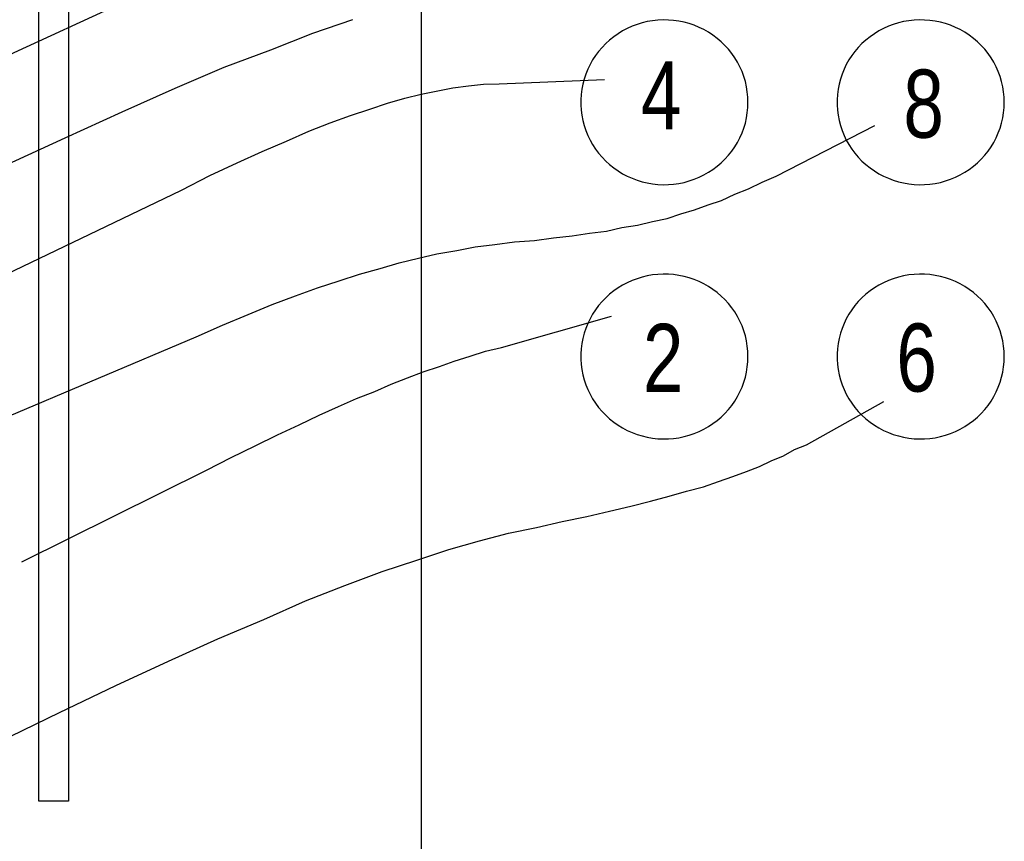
# Model space of a CAD drawing. Header units: inches. Extents: x -655 to 138, y 1863 to 2330.
# Tile 10 of 18: x -514 to -486, y 1888 to 1911. Entities that reach past the tile are written whole.
import ezdxf

# ---------------------------------------------------------------- set-up
doc = ezdxf.new("R2010")
doc.units = ezdxf.units.IN
doc.header["$MEASUREMENT"] = 0
doc.layers.add('I3MP_Exs_Txt', color=7, linetype='Continuous')
doc.styles.add('120', font='FSIMPLEX.SHX', dxfattribs={"width": 0.8, "height": 0.12})

msp = doc.modelspace()

# ---------------------------------------------------------------- linework, layer by layer
for p, q in [((-502.828, 1884.551), (-502.828, 1932.707)), ((-513.624, 1889.431), (-513.624, 1918.099)), ((-512.787, 1918.099), (-512.787, 1889.431)), ((-516.471, 1909.558), (-510.126, 1912.475)), ((-505.896, 1911.092), (-504.769, 1911.476)), ((-496.895, 1911.284), (-497.031, 1911.222)), ((-496.755, 1911.336), (-496.895, 1911.284)), ((-496.612, 1911.38), (-496.755, 1911.336)), ((-496.467, 1911.415), (-496.612, 1911.38)), ((-496.319, 1911.44), (-496.467, 1911.415)), ((-496.171, 1911.457), (-496.319, 1911.44)), ((-496.021, 1911.464), (-496.171, 1911.457)), ((-495.871, 1911.461), (-496.021, 1911.464)), ((-495.722, 1911.45), (-495.871, 1911.461)), ((-495.574, 1911.429), (-495.722, 1911.45)), ((-495.427, 1911.399), (-495.574, 1911.429)), ((-495.283, 1911.359), (-495.427, 1911.399)), ((-495.142, 1911.311), (-495.283, 1911.359)), ((-495.004, 1911.254), (-495.142, 1911.311)), ((-494.87, 1911.189), (-495.004, 1911.254)), ((-489.667, 1911.284), (-489.803, 1911.222)), ((-489.527, 1911.336), (-489.667, 1911.284)), ((-489.384, 1911.38), (-489.527, 1911.336)), ((-489.239, 1911.415), (-489.384, 1911.38)), ((-489.091, 1911.44), (-489.239, 1911.415)), ((-488.943, 1911.457), (-489.091, 1911.44)), ((-488.793, 1911.464), (-488.943, 1911.457)), ((-488.643, 1911.461), (-488.793, 1911.464)), ((-488.494, 1911.45), (-488.643, 1911.461)), ((-488.346, 1911.429), (-488.494, 1911.45)), ((-488.199, 1911.399), (-488.346, 1911.429)), ((-488.055, 1911.359), (-488.199, 1911.399)), ((-487.914, 1911.311), (-488.055, 1911.359)), ((-487.776, 1911.254), (-487.914, 1911.311)), ((-487.642, 1911.189), (-487.776, 1911.254)), ((-507.081, 1910.616), (-505.896, 1911.092)), ((-497.412, 1910.989), (-497.528, 1910.896)), ((-497.29, 1911.075), (-497.412, 1910.989)), ((-497.163, 1911.153), (-497.29, 1911.075)), ((-497.031, 1911.222), (-497.163, 1911.153)), ((-494.74, 1911.115), (-494.87, 1911.189)), ((-494.615, 1911.033), (-494.74, 1911.115)), ((-494.496, 1910.944), (-494.615, 1911.033)), ((-490.184, 1910.989), (-490.3, 1910.896)), ((-490.062, 1911.075), (-490.184, 1910.989)), ((-489.935, 1911.153), (-490.062, 1911.075)), ((-489.803, 1911.222), (-489.935, 1911.153)), ((-487.512, 1911.115), (-487.642, 1911.189)), ((-487.387, 1911.033), (-487.512, 1911.115)), ((-487.268, 1910.944), (-487.387, 1911.033)), ((-497.742, 1910.69), (-497.838, 1910.577)), ((-497.638, 1910.796), (-497.742, 1910.69)), ((-497.528, 1910.896), (-497.638, 1910.796)), ((-494.383, 1910.847), (-494.496, 1910.944)), ((-494.276, 1910.744), (-494.383, 1910.847)), ((-494.177, 1910.634), (-494.276, 1910.744)), ((-490.514, 1910.69), (-490.61, 1910.577)), ((-490.41, 1910.796), (-490.514, 1910.69)), ((-490.3, 1910.896), (-490.41, 1910.796)), ((-487.155, 1910.847), (-487.268, 1910.944)), ((-487.048, 1910.744), (-487.155, 1910.847)), ((-486.949, 1910.634), (-487.048, 1910.744)), ((-508.394, 1910.128), (-507.081, 1910.616)), ((-497.927, 1910.458), (-498.008, 1910.334)), ((-497.838, 1910.577), (-497.927, 1910.458)), ((-494.084, 1910.518), (-494.177, 1910.634)), ((-493.999, 1910.397), (-494.084, 1910.518)), ((-490.699, 1910.458), (-490.78, 1910.334)), ((-490.61, 1910.577), (-490.699, 1910.458)), ((-486.856, 1910.518), (-486.949, 1910.634)), ((-486.771, 1910.397), (-486.856, 1910.518)), ((-509.777, 1909.535), (-508.394, 1910.128)), ((-498.08, 1910.205), (-498.145, 1910.072)), ((-498.008, 1910.334), (-498.08, 1910.205)), ((-493.922, 1910.27), (-493.999, 1910.397)), ((-493.854, 1910.139), (-493.922, 1910.27)), ((-493.794, 1910.004), (-493.854, 1910.139)), ((-490.852, 1910.205), (-490.917, 1910.072)), ((-490.78, 1910.334), (-490.852, 1910.205)), ((-486.694, 1910.27), (-486.771, 1910.397)), ((-486.626, 1910.139), (-486.694, 1910.27)), ((-486.566, 1910.004), (-486.626, 1910.139)), ((-498.2, 1909.935), (-498.247, 1909.795)), ((-498.145, 1910.072), (-498.2, 1909.935)), ((-493.742, 1909.865), (-493.794, 1910.004)), ((-493.7, 1909.724), (-493.742, 1909.865)), ((-490.972, 1909.935), (-491.019, 1909.795)), ((-490.917, 1910.072), (-490.972, 1909.935)), ((-486.514, 1909.865), (-486.566, 1910.004)), ((-486.472, 1909.724), (-486.514, 1909.865)), ((-501.945, 1909.547), (-501.503, 1909.605)), ((-501.503, 1909.605), (-501.085, 1909.651)), ((-501.085, 1909.651), (-500.643, 1909.663)), ((-500.643, 1909.663), (-497.669, 1909.779)), ((-498.285, 1909.652), (-498.313, 1909.507)), ((-498.247, 1909.795), (-498.285, 1909.652)), ((-493.667, 1909.58), (-493.7, 1909.724)), ((-493.644, 1909.434), (-493.667, 1909.58)), ((-491.057, 1909.652), (-491.085, 1909.507)), ((-491.019, 1909.795), (-491.057, 1909.652)), ((-486.439, 1909.58), (-486.472, 1909.724)), ((-486.416, 1909.434), (-486.439, 1909.58)), ((-511.276, 1908.873), (-509.777, 1909.535)), ((-503.305, 1909.256), (-502.84, 1909.372)), ((-502.84, 1909.372), (-502.375, 1909.465)), ((-502.375, 1909.465), (-501.945, 1909.547)), ((-498.332, 1909.361), (-498.341, 1909.214)), ((-498.313, 1909.507), (-498.332, 1909.361)), ((-493.629, 1909.287), (-493.644, 1909.434)), ((-493.625, 1909.14), (-493.629, 1909.287)), ((-491.104, 1909.361), (-491.113, 1909.214)), ((-491.085, 1909.507), (-491.104, 1909.361)), ((-486.401, 1909.287), (-486.416, 1909.434)), ((-486.397, 1909.14), (-486.401, 1909.287)), ((-504.292, 1908.942), (-503.793, 1909.117)), ((-503.793, 1909.117), (-503.305, 1909.256)), ((-498.341, 1909.214), (-498.341, 1909.066)), ((-498.341, 1909.066), (-498.332, 1908.919)), ((-493.629, 1908.993), (-493.625, 1909.14)), ((-491.113, 1909.214), (-491.113, 1909.066)), ((-491.113, 1909.066), (-491.104, 1908.919)), ((-486.401, 1908.993), (-486.397, 1909.14)), ((-512.88, 1908.141), (-511.276, 1908.873)), ((-505.408, 1908.559), (-504.839, 1908.768)), ((-504.839, 1908.768), (-504.292, 1908.942)), ((-498.332, 1908.919), (-498.313, 1908.773)), ((-498.313, 1908.773), (-498.285, 1908.628)), ((-493.667, 1908.7), (-493.644, 1908.846)), ((-493.644, 1908.846), (-493.629, 1908.993)), ((-491.104, 1908.919), (-491.085, 1908.773)), ((-491.085, 1908.773), (-491.057, 1908.628)), ((-486.439, 1908.7), (-486.416, 1908.846)), ((-486.416, 1908.846), (-486.401, 1908.993)), ((-506.012, 1908.327), (-505.408, 1908.559)), ((-498.285, 1908.628), (-498.247, 1908.485)), ((-498.247, 1908.485), (-498.2, 1908.345)), ((-493.742, 1908.415), (-493.7, 1908.556)), ((-493.7, 1908.556), (-493.667, 1908.7)), ((-492.834, 1907.06), (-490.046, 1908.489)), ((-491.057, 1908.628), (-491.019, 1908.485)), ((-491.019, 1908.485), (-490.972, 1908.345)), ((-486.514, 1908.415), (-486.472, 1908.556)), ((-486.472, 1908.556), (-486.439, 1908.7)), ((-506.64, 1908.048), (-506.012, 1908.327)), ((-498.2, 1908.345), (-498.145, 1908.208)), ((-498.145, 1908.208), (-498.08, 1908.075)), ((-493.854, 1908.141), (-493.794, 1908.276)), ((-493.794, 1908.276), (-493.742, 1908.415)), ((-490.972, 1908.345), (-490.917, 1908.208)), ((-490.917, 1908.208), (-490.852, 1908.075)), ((-486.626, 1908.141), (-486.566, 1908.276)), ((-486.566, 1908.276), (-486.514, 1908.415)), ((-514.623, 1907.339), (-512.88, 1908.141)), ((-507.325, 1907.757), (-506.64, 1908.048)), ((-498.08, 1908.075), (-498.008, 1907.946)), ((-498.008, 1907.946), (-497.927, 1907.822)), ((-493.999, 1907.883), (-493.922, 1908.01)), ((-493.922, 1908.01), (-493.854, 1908.141)), ((-490.852, 1908.075), (-490.78, 1907.946)), ((-490.78, 1907.946), (-490.699, 1907.822)), ((-486.771, 1907.883), (-486.694, 1908.01)), ((-486.694, 1908.01), (-486.626, 1908.141)), ((-508.034, 1907.432), (-507.325, 1907.757)), ((-497.927, 1907.822), (-497.838, 1907.703)), ((-497.838, 1907.703), (-497.742, 1907.59)), ((-494.276, 1907.536), (-494.177, 1907.646)), ((-494.177, 1907.646), (-494.084, 1907.762)), ((-494.084, 1907.762), (-493.999, 1907.883)), ((-490.699, 1907.822), (-490.61, 1907.703)), ((-490.61, 1907.703), (-490.514, 1907.59)), ((-487.048, 1907.536), (-486.949, 1907.646)), ((-486.949, 1907.646), (-486.856, 1907.762)), ((-486.856, 1907.762), (-486.771, 1907.883)), ((-508.801, 1907.072), (-508.034, 1907.432)), ((-497.742, 1907.59), (-497.638, 1907.484)), ((-497.638, 1907.484), (-497.528, 1907.384)), ((-497.528, 1907.384), (-497.412, 1907.291)), ((-494.496, 1907.336), (-494.383, 1907.433)), ((-494.383, 1907.433), (-494.276, 1907.536)), ((-490.514, 1907.59), (-490.41, 1907.484)), ((-490.41, 1907.484), (-490.3, 1907.384)), ((-490.3, 1907.384), (-490.184, 1907.291)), ((-487.268, 1907.336), (-487.155, 1907.433)), ((-487.155, 1907.433), (-487.048, 1907.536)), ((-509.603, 1906.665), (-508.801, 1907.072)), ((-497.412, 1907.291), (-497.29, 1907.205)), ((-497.29, 1907.205), (-497.163, 1907.127)), ((-497.163, 1907.127), (-497.031, 1907.058)), ((-495.004, 1907.026), (-494.87, 1907.091)), ((-494.87, 1907.091), (-494.74, 1907.165)), ((-494.74, 1907.165), (-494.615, 1907.247)), ((-494.615, 1907.247), (-494.496, 1907.336)), ((-490.184, 1907.291), (-490.062, 1907.205)), ((-490.062, 1907.205), (-489.935, 1907.127)), ((-489.935, 1907.127), (-489.803, 1907.058)), ((-487.776, 1907.026), (-487.642, 1907.091)), ((-487.642, 1907.091), (-487.512, 1907.165)), ((-487.512, 1907.165), (-487.387, 1907.247)), ((-487.387, 1907.247), (-487.268, 1907.336)), ((-497.031, 1907.058), (-496.895, 1906.996)), ((-496.895, 1906.996), (-496.755, 1906.944)), ((-496.755, 1906.944), (-496.612, 1906.9)), ((-496.612, 1906.9), (-496.467, 1906.865)), ((-496.467, 1906.865), (-496.319, 1906.84)), ((-496.319, 1906.84), (-496.171, 1906.823)), ((-496.171, 1906.823), (-496.021, 1906.816)), ((-496.021, 1906.816), (-495.871, 1906.819)), ((-495.871, 1906.819), (-495.722, 1906.83)), ((-495.722, 1906.83), (-495.574, 1906.851)), ((-495.574, 1906.851), (-495.427, 1906.881)), ((-495.427, 1906.881), (-495.283, 1906.921)), ((-495.283, 1906.921), (-495.142, 1906.969)), ((-495.142, 1906.969), (-495.004, 1907.026)), ((-493.613, 1906.7), (-493.23, 1906.886)), ((-493.23, 1906.886), (-492.834, 1907.06)), ((-489.803, 1907.058), (-489.667, 1906.996)), ((-489.667, 1906.996), (-489.527, 1906.944)), ((-489.527, 1906.944), (-489.384, 1906.9)), ((-489.384, 1906.9), (-489.239, 1906.865)), ((-489.239, 1906.865), (-489.091, 1906.84)), ((-489.091, 1906.84), (-488.943, 1906.823)), ((-488.943, 1906.823), (-488.793, 1906.816)), ((-488.793, 1906.816), (-488.643, 1906.819)), ((-488.643, 1906.819), (-488.494, 1906.83)), ((-488.494, 1906.83), (-488.346, 1906.851)), ((-488.346, 1906.851), (-488.199, 1906.881)), ((-488.199, 1906.881), (-488.055, 1906.921)), ((-488.055, 1906.921), (-487.914, 1906.969)), ((-487.914, 1906.969), (-487.776, 1907.026)), ((-515.588, 1903.795), (-509.603, 1906.665)), ((-494.368, 1906.374), (-493.997, 1906.549)), ((-493.997, 1906.549), (-493.613, 1906.7)), ((-495.135, 1906.107), (-494.752, 1906.246)), ((-494.752, 1906.246), (-494.368, 1906.374)), ((-495.902, 1905.863), (-495.519, 1905.991)), ((-495.519, 1905.991), (-495.135, 1906.107)), ((-497.181, 1905.607), (-496.739, 1905.677)), ((-496.739, 1905.677), (-496.321, 1905.782)), ((-496.321, 1905.782), (-495.902, 1905.863)), ((-498.587, 1905.375), (-498.099, 1905.445)), ((-498.099, 1905.445), (-497.611, 1905.503)), ((-497.611, 1905.503), (-497.181, 1905.607)), ((-501.317, 1905.061), (-500.76, 1905.131)), ((-500.76, 1905.131), (-500.214, 1905.201)), ((-500.214, 1905.201), (-499.644, 1905.247)), ((-499.644, 1905.247), (-499.11, 1905.317)), ((-499.11, 1905.317), (-498.587, 1905.375)), ((-502.921, 1904.747), (-502.398, 1904.864)), ((-502.398, 1904.864), (-501.84, 1904.957)), ((-501.84, 1904.957), (-501.317, 1905.061)), ((-504.002, 1904.457), (-503.467, 1904.608)), ((-503.467, 1904.608), (-502.921, 1904.747)), ((-505.152, 1904.108), (-504.583, 1904.294)), ((-504.583, 1904.294), (-504.002, 1904.457)), ((-496.021, 1904.294), (-496.171, 1904.287)), ((-495.871, 1904.292), (-496.021, 1904.294)), ((-495.722, 1904.28), (-495.871, 1904.292)), ((-488.793, 1904.294), (-488.943, 1904.287)), ((-488.643, 1904.292), (-488.793, 1904.294)), ((-488.494, 1904.28), (-488.643, 1904.292)), ((-505.768, 1903.911), (-505.152, 1904.108)), ((-497.031, 1904.053), (-497.163, 1903.983)), ((-496.895, 1904.114), (-497.031, 1904.053)), ((-496.755, 1904.166), (-496.895, 1904.114)), ((-496.612, 1904.21), (-496.755, 1904.166)), ((-496.467, 1904.245), (-496.612, 1904.21)), ((-496.319, 1904.271), (-496.467, 1904.245)), ((-496.171, 1904.287), (-496.319, 1904.271)), ((-495.574, 1904.259), (-495.722, 1904.28)), ((-495.427, 1904.229), (-495.574, 1904.259)), ((-495.283, 1904.189), (-495.427, 1904.229)), ((-495.142, 1904.141), (-495.283, 1904.189)), ((-495.004, 1904.084), (-495.142, 1904.141)), ((-494.87, 1904.019), (-495.004, 1904.084)), ((-494.74, 1903.945), (-494.87, 1904.019)), ((-489.803, 1904.053), (-489.935, 1903.983)), ((-489.667, 1904.114), (-489.803, 1904.053)), ((-489.527, 1904.166), (-489.667, 1904.114)), ((-489.384, 1904.21), (-489.527, 1904.166)), ((-489.239, 1904.245), (-489.384, 1904.21)), ((-489.091, 1904.271), (-489.239, 1904.245)), ((-488.943, 1904.287), (-489.091, 1904.271)), ((-488.346, 1904.259), (-488.494, 1904.28)), ((-488.199, 1904.229), (-488.346, 1904.259)), ((-488.055, 1904.189), (-488.199, 1904.229)), ((-487.914, 1904.141), (-488.055, 1904.189)), ((-487.776, 1904.084), (-487.914, 1904.141)), ((-487.642, 1904.019), (-487.776, 1904.084)), ((-487.512, 1903.945), (-487.642, 1904.019)), ((-506.384, 1903.678), (-505.768, 1903.911)), ((-497.412, 1903.82), (-497.528, 1903.727)), ((-497.29, 1903.905), (-497.412, 1903.82)), ((-497.163, 1903.983), (-497.29, 1903.905)), ((-494.615, 1903.863), (-494.74, 1903.945)), ((-494.496, 1903.774), (-494.615, 1903.863)), ((-494.383, 1903.677), (-494.496, 1903.774)), ((-490.184, 1903.82), (-490.3, 1903.727)), ((-490.062, 1903.905), (-490.184, 1903.82)), ((-489.935, 1903.983), (-490.062, 1903.905)), ((-487.387, 1903.863), (-487.512, 1903.945)), ((-487.268, 1903.774), (-487.387, 1903.863)), ((-487.155, 1903.677), (-487.268, 1903.774)), ((-507.046, 1903.434), (-506.384, 1903.678)), ((-497.742, 1903.52), (-497.838, 1903.407)), ((-497.638, 1903.626), (-497.742, 1903.52)), ((-497.528, 1903.727), (-497.638, 1903.626)), ((-494.276, 1903.574), (-494.383, 1903.677)), ((-494.177, 1903.464), (-494.276, 1903.574)), ((-494.084, 1903.348), (-494.177, 1903.464)), ((-490.514, 1903.52), (-490.61, 1903.407)), ((-490.41, 1903.626), (-490.514, 1903.52)), ((-490.3, 1903.727), (-490.41, 1903.626)), ((-487.048, 1903.574), (-487.155, 1903.677)), ((-486.949, 1903.464), (-487.048, 1903.574)), ((-486.856, 1903.348), (-486.949, 1903.464)), ((-507.72, 1903.155), (-507.046, 1903.434)), ((-497.927, 1903.288), (-498.008, 1903.164)), ((-497.838, 1903.407), (-497.927, 1903.288)), ((-493.999, 1903.227), (-494.084, 1903.348)), ((-493.922, 1903.1), (-493.999, 1903.227)), ((-490.699, 1903.288), (-490.78, 1903.164)), ((-490.61, 1903.407), (-490.699, 1903.288)), ((-486.771, 1903.227), (-486.856, 1903.348)), ((-486.694, 1903.1), (-486.771, 1903.227)), ((-508.441, 1902.853), (-507.72, 1903.155)), ((-500.574, 1902.226), (-497.471, 1903.109)), ((-498.145, 1902.902), (-498.2, 1902.765)), ((-498.08, 1903.035), (-498.145, 1902.902)), ((-498.008, 1903.164), (-498.08, 1903.035)), ((-493.854, 1902.969), (-493.922, 1903.1)), ((-493.794, 1902.834), (-493.854, 1902.969)), ((-490.917, 1902.902), (-490.972, 1902.765)), ((-490.852, 1903.035), (-490.917, 1902.902)), ((-490.78, 1903.164), (-490.852, 1903.035)), ((-486.626, 1902.969), (-486.694, 1903.1)), ((-486.566, 1902.834), (-486.626, 1902.969)), ((-509.185, 1902.528), (-508.441, 1902.853)), ((-498.247, 1902.625), (-498.285, 1902.482)), ((-498.2, 1902.765), (-498.247, 1902.625)), ((-493.742, 1902.695), (-493.794, 1902.834)), ((-493.7, 1902.554), (-493.742, 1902.695)), ((-491.019, 1902.625), (-491.057, 1902.482)), ((-490.972, 1902.765), (-491.019, 1902.625)), ((-486.514, 1902.695), (-486.566, 1902.834)), ((-486.472, 1902.554), (-486.514, 1902.695)), ((-514.693, 1900.192), (-509.185, 1902.528)), ((-498.285, 1902.482), (-498.313, 1902.337)), ((-493.667, 1902.41), (-493.7, 1902.554)), ((-493.644, 1902.264), (-493.667, 1902.41)), ((-491.057, 1902.482), (-491.085, 1902.337)), ((-486.439, 1902.41), (-486.472, 1902.554)), ((-486.416, 1902.264), (-486.439, 1902.41)), ((-501.457, 1901.982), (-501.027, 1902.121)), ((-501.027, 1902.121), (-500.574, 1902.226)), ((-498.332, 1902.191), (-498.341, 1902.044)), ((-498.313, 1902.337), (-498.332, 1902.191)), ((-493.629, 1902.118), (-493.644, 1902.264)), ((-493.625, 1901.97), (-493.629, 1902.118)), ((-491.104, 1902.191), (-491.113, 1902.044)), ((-491.085, 1902.337), (-491.104, 1902.191)), ((-486.401, 1902.118), (-486.416, 1902.264)), ((-486.397, 1901.97), (-486.401, 1902.118)), ((-502.328, 1901.691), (-501.91, 1901.842)), ((-501.91, 1901.842), (-501.457, 1901.982)), ((-498.341, 1902.044), (-498.341, 1901.896)), ((-498.341, 1901.896), (-498.332, 1901.749)), ((-493.644, 1901.676), (-493.629, 1901.823)), ((-493.629, 1901.823), (-493.625, 1901.97)), ((-491.113, 1902.044), (-491.113, 1901.896)), ((-491.113, 1901.896), (-491.104, 1901.749)), ((-486.416, 1901.676), (-486.401, 1901.823)), ((-486.401, 1901.823), (-486.397, 1901.97)), ((-503.223, 1901.366), (-502.782, 1901.54)), ((-502.782, 1901.54), (-502.328, 1901.691)), ((-498.332, 1901.749), (-498.313, 1901.603)), ((-498.313, 1901.603), (-498.285, 1901.458)), ((-493.7, 1901.386), (-493.667, 1901.53)), ((-493.667, 1901.53), (-493.644, 1901.676)), ((-491.104, 1901.749), (-491.085, 1901.603)), ((-491.085, 1901.603), (-491.057, 1901.458)), ((-486.472, 1901.386), (-486.439, 1901.53)), ((-486.439, 1901.53), (-486.416, 1901.676)), ((-503.688, 1901.192), (-503.223, 1901.366)), ((-498.285, 1901.458), (-498.247, 1901.315)), ((-498.247, 1901.315), (-498.2, 1901.175)), ((-493.794, 1901.106), (-493.742, 1901.245)), ((-493.742, 1901.245), (-493.7, 1901.386)), ((-491.057, 1901.458), (-491.019, 1901.315)), ((-491.019, 1901.315), (-490.972, 1901.175)), ((-486.566, 1901.106), (-486.514, 1901.245)), ((-486.514, 1901.245), (-486.472, 1901.386)), ((-504.664, 1900.785), (-504.153, 1900.982)), ((-504.153, 1900.982), (-503.688, 1901.192)), ((-498.2, 1901.175), (-498.145, 1901.038)), ((-498.145, 1901.038), (-498.08, 1900.905)), ((-493.922, 1900.84), (-493.854, 1900.971)), ((-493.854, 1900.971), (-493.794, 1901.106)), ((-490.972, 1901.175), (-490.917, 1901.038)), ((-490.917, 1901.038), (-490.852, 1900.905)), ((-486.694, 1900.84), (-486.626, 1900.971)), ((-486.626, 1900.971), (-486.566, 1901.106)), ((-505.176, 1900.564), (-504.664, 1900.785)), ((-498.08, 1900.905), (-498.008, 1900.776)), ((-498.008, 1900.776), (-497.927, 1900.652)), ((-494.084, 1900.592), (-493.999, 1900.714)), ((-493.999, 1900.714), (-493.922, 1900.84)), ((-491.975, 1899.483), (-489.79, 1900.703)), ((-490.852, 1900.905), (-490.78, 1900.776)), ((-490.78, 1900.776), (-490.699, 1900.652)), ((-486.856, 1900.592), (-486.771, 1900.714)), ((-486.771, 1900.714), (-486.694, 1900.84)), ((-505.722, 1900.32), (-505.176, 1900.564)), ((-497.927, 1900.652), (-497.838, 1900.533)), ((-497.838, 1900.533), (-497.742, 1900.42)), ((-497.742, 1900.42), (-497.638, 1900.314)), ((-494.276, 1900.366), (-494.177, 1900.476)), ((-494.177, 1900.476), (-494.084, 1900.592)), ((-490.699, 1900.652), (-490.61, 1900.533)), ((-490.61, 1900.533), (-490.514, 1900.42)), ((-490.514, 1900.42), (-490.41, 1900.314)), ((-487.048, 1900.366), (-486.949, 1900.476)), ((-486.949, 1900.476), (-486.856, 1900.592)), ((-506.279, 1900.041), (-505.722, 1900.32)), ((-497.638, 1900.314), (-497.528, 1900.214)), ((-497.528, 1900.214), (-497.412, 1900.121)), ((-494.615, 1900.077), (-494.496, 1900.166)), ((-494.496, 1900.166), (-494.383, 1900.263)), ((-494.383, 1900.263), (-494.276, 1900.366)), ((-490.41, 1900.314), (-490.3, 1900.214)), ((-490.3, 1900.214), (-490.184, 1900.121)), ((-487.387, 1900.077), (-487.268, 1900.166)), ((-487.268, 1900.166), (-487.155, 1900.263)), ((-487.155, 1900.263), (-487.048, 1900.366)), ((-506.895, 1899.762), (-506.279, 1900.041)), ((-497.412, 1900.121), (-497.29, 1900.035)), ((-497.29, 1900.035), (-497.163, 1899.957)), ((-497.163, 1899.957), (-497.031, 1899.888)), ((-497.031, 1899.888), (-496.895, 1899.826)), ((-495.142, 1899.799), (-495.004, 1899.856)), ((-495.004, 1899.856), (-494.87, 1899.922)), ((-494.87, 1899.922), (-494.74, 1899.995)), ((-494.74, 1899.995), (-494.615, 1900.077)), ((-490.184, 1900.121), (-490.062, 1900.035)), ((-490.062, 1900.035), (-489.935, 1899.957)), ((-489.935, 1899.957), (-489.803, 1899.888)), ((-489.803, 1899.888), (-489.667, 1899.826)), ((-487.914, 1899.799), (-487.776, 1899.856)), ((-487.776, 1899.856), (-487.642, 1899.922)), ((-487.642, 1899.922), (-487.512, 1899.995)), ((-487.512, 1899.995), (-487.387, 1900.077)), ((-507.523, 1899.448), (-506.895, 1899.762)), ((-496.895, 1899.826), (-496.755, 1899.774)), ((-496.755, 1899.774), (-496.612, 1899.73)), ((-496.612, 1899.73), (-496.467, 1899.695)), ((-496.467, 1899.695), (-496.319, 1899.67)), ((-496.319, 1899.67), (-496.171, 1899.653)), ((-496.171, 1899.653), (-496.021, 1899.646)), ((-496.021, 1899.646), (-495.871, 1899.649)), ((-495.871, 1899.649), (-495.722, 1899.66)), ((-495.722, 1899.66), (-495.574, 1899.681)), ((-495.574, 1899.681), (-495.427, 1899.712)), ((-495.427, 1899.712), (-495.283, 1899.751)), ((-495.283, 1899.751), (-495.142, 1899.799)), ((-489.667, 1899.826), (-489.527, 1899.774)), ((-489.527, 1899.774), (-489.384, 1899.73)), ((-489.384, 1899.73), (-489.239, 1899.695)), ((-489.239, 1899.695), (-489.091, 1899.67)), ((-489.091, 1899.67), (-488.943, 1899.653)), ((-488.943, 1899.653), (-488.793, 1899.646)), ((-488.793, 1899.646), (-488.643, 1899.649)), ((-488.643, 1899.649), (-488.494, 1899.66)), ((-488.494, 1899.66), (-488.346, 1899.681)), ((-488.346, 1899.681), (-488.199, 1899.712)), ((-488.199, 1899.712), (-488.055, 1899.751)), ((-488.055, 1899.751), (-487.914, 1899.799)), ((-508.197, 1899.123), (-507.523, 1899.448)), ((-492.625, 1899.17), (-492.312, 1899.344)), ((-492.312, 1899.344), (-491.975, 1899.483)), ((-508.894, 1898.763), (-508.197, 1899.123)), ((-493.299, 1898.867), (-492.974, 1899.03)), ((-492.974, 1899.03), (-492.625, 1899.17)), ((-514.1, 1896.183), (-508.894, 1898.763)), ((-493.671, 1898.728), (-493.299, 1898.867)), ((-494.461, 1898.449), (-494.055, 1898.589)), ((-494.055, 1898.589), (-493.671, 1898.728)), ((-495.356, 1898.17), (-494.88, 1898.298)), ((-494.88, 1898.298), (-494.461, 1898.449)), ((-496.379, 1897.891), (-495.844, 1898.031)), ((-495.844, 1898.031), (-495.356, 1898.17)), ((-497.529, 1897.612), (-496.925, 1897.752)), ((-496.925, 1897.752), (-496.379, 1897.891)), ((-498.866, 1897.322), (-498.168, 1897.461)), ((-498.168, 1897.461), (-497.529, 1897.612)), ((-500.376, 1896.985), (-499.586, 1897.148)), ((-499.586, 1897.148), (-498.866, 1897.322)), ((-501.201, 1896.776), (-500.376, 1896.985)), ((-502.968, 1896.23), (-502.061, 1896.532)), ((-502.061, 1896.532), (-501.201, 1896.776)), ((-503.944, 1895.904), (-502.968, 1896.23)), ((-504.99, 1895.509), (-503.944, 1895.904)), ((-506.105, 1895.079), (-504.99, 1895.509)), ((-507.279, 1894.556), (-506.105, 1895.079)), ((-508.58, 1894.01), (-507.279, 1894.556)), ((-509.963, 1893.382), (-508.58, 1894.01)), ((-511.451, 1892.697), (-509.963, 1893.382)), ((-513.043, 1891.93), (-511.451, 1892.697)), ((-514.774, 1891.093), (-513.043, 1891.93)), ((-512.787, 1889.431), (-513.624, 1889.431))]:
    msp.add_line(p, q)

# ---------------------------------------------------------------- texts
at = {"layer": 'I3MP_Exs_Txt', "style": '120', "width": 0.8}
for s, p in [('4', (-496.646, 1908.373)), ('8', (-489.244, 1908.141)), ('2', (-496.588, 1900.971)), ('6', (-489.441, 1900.982))]:
    msp.add_text(s, height=1.92, dxfattribs=at).set_placement(p)

doc.saveas('drawing.dxf')
